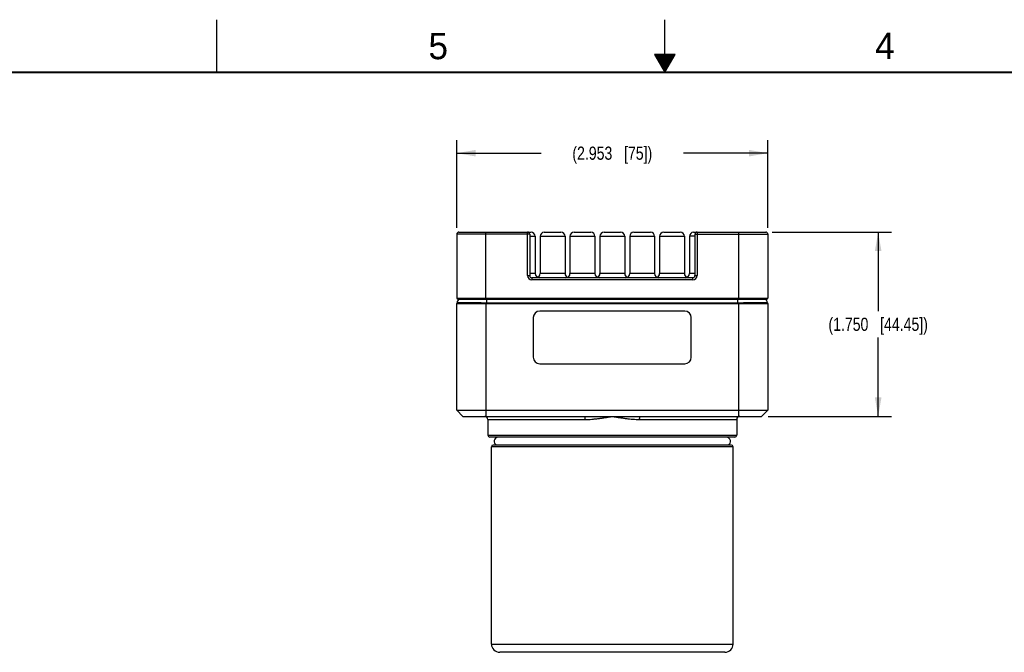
# Model space of a CAD drawing. Header units: inches. Extents: x 0 to 34, y 0 to 22.
# Tile 21 of 47: x 10.9 to 20.2, y 16 to 22. Entities that reach past the tile are written whole.
import ezdxf

# ---------------------------------------------------------------- set-up
doc = ezdxf.new("R2010")
doc.units = ezdxf.units.IN
doc.header["$LTSCALE"] = 1.87
doc.header["$MEASUREMENT"] = 0
doc.layers.get('0').update_dxf_attribs({"linetype": 'CONTINUOUS'})
doc.layers.add('DIMENSIONS', color=7, linetype='CONTINUOUS')
doc.styles.get("Standard").update_dxf_attribs({"font": 'txt', "width": 0.8})
doc.styles.add('TEXTSTYLE_2', font='txt')
doc.dimstyles.new('DIMSTYLE_1', dxfattribs={"dimtxt": 0.125, "dimasz": 0.18, "dimexe": 0.18, "dimexo": 0.0625, "dimgap": 0.09, "dimtad": 0, "dimtih": 1, "dimtoh": 1, "dimdec": 3, "dimzin": 4, "dimdsep": 46, "dimtxsty": 'STANDARD', "dimblk": '_FILLED', "dimblk1": '_FILLED', "dimblk2": '_FILLED', "dimcen": 0.09, "dimadec": 0, "dimazin": 0, "dimtp": 0.01, "dimtm": 0.01, "dimtfac": 1, "dimtdec": 3, "dimtofl": 0, "dimtmove": 0, "dimatfit": 3, "dimldrblk": '_FILLED', "dimfxl": 1, "dimtolj": 1, "dimtzin": 4, "dimarcsym": 0})

# ---------------------------------------------------------------- blocks, each defined once
blk = doc.blocks.new('_FILLED')
at = {"color": 0, "linetype": 'BYBLOCK'}
blk.add_solid([(0, 0), (-1, 0.174), (-1, -0.174)], dxfattribs=at)
blk = doc.blocks.new('*D18')
at = {"layer": 'DIMENSIONS', "color": 2, "linetype": 'CONTINUOUS'}
for p, q in [((15.0264, 20.0247), (15.0264, 20.8572)), ((17.9791, 20.0247), (17.9791, 20.8572)), ((15.0264, 20.7322), (15.8277, 20.7322)), ((17.9791, 20.7322), (17.1777, 20.7322))]:
    blk.add_line(p, q, dxfattribs=at)
at = {"layer": 'DIMENSIONS', "color": 2, "linetype": 'CONTINUOUS', "xscale": 0.18, "yscale": 0.18, "zscale": 0.18, "rotation": 180}
blk.add_blockref('_FILLED', (15.0264, 20.7322), dxfattribs=at)
at = {"layer": 'DIMENSIONS', "color": 2, "linetype": 'CONTINUOUS', "xscale": 0.18, "yscale": 0.18, "zscale": 0.18}
blk.add_blockref('_FILLED', (17.9791, 20.7322), dxfattribs=at)
at = {"layer": 'DIMENSIONS', "color": 2, "linetype": 'CONTINUOUS', "insert": (16.5027, 20.7947), "char_height": 0.125, "width": 1.225, "attachment_point": 2, "line_spacing_factor": 0.9}
blk.add_mtext('(2.953{\\Ftxt.shx;\\W1.000000;\\H0.125000; }[75])', dxfattribs=at)
blk = doc.blocks.new('*D19')
at = {"layer": 'DIMENSIONS', "color": 2, "linetype": 'CONTINUOUS'}
for p, q in [((18.0216, 19.9822), (19.1511, 19.9822)), ((19.0261, 19.9822), (19.0261, 19.2322)), ((19.0261, 18.2322), (19.0261, 18.9822)), ((17.9826, 18.2322), (19.1511, 18.2322))]:
    blk.add_line(p, q, dxfattribs=at)
at = {"layer": 'DIMENSIONS', "color": 2, "linetype": 'CONTINUOUS', "xscale": 0.18, "yscale": 0.18, "zscale": 0.18}
for p, rotation in [((19.0261, 19.9822), 90), ((19.0261, 18.2322), 270.0000025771)]:
    blk.add_blockref('_FILLED', p, dxfattribs=dict(at, rotation=rotation))
at = {"layer": 'DIMENSIONS', "color": 2, "linetype": 'CONTINUOUS', "insert": (19.0261, 19.1697), "char_height": 0.125, "width": 1.525, "attachment_point": 2, "line_spacing_factor": 0.9}
blk.add_mtext('(1.750{\\Ftxt.shx;\\W1.000000;\\H0.125000; }[44.45])', dxfattribs=at)

msp = doc.modelspace()

# ---------------------------------------------------------------- linework, layer by layer
at = {"color": 2, "linetype": 'CONTINUOUS'}
for p, q in [((12.75, 21.5), (12.75, 22)), ((17, 21.5), (17, 22)), ((16.902, 21.6697), (17, 21.5)), ((17.098, 21.6697), (16.902, 21.6697)), ((16.9076, 21.66), (17.0924, 21.66)), ((16.9134, 21.65), (17.0866, 21.65)), ((16.9192, 21.64), (17.0808, 21.64)), ((16.925, 21.63), (17.0751, 21.63)), ((16.9307, 21.62), (17.0693, 21.62)), ((16.9365, 21.61), (17.0635, 21.61)), ((16.9423, 21.6), (17.0578, 21.6)), ((16.9481, 21.59), (17.052, 21.59)), ((17, 21.5), (17.098, 21.6697)), ((16.9538, 21.58), (17.0462, 21.58)), ((16.9596, 21.57), (17.0404, 21.57)), ((16.9654, 21.56), (17.0347, 21.56)), ((16.9712, 21.55), (17.0289, 21.55)), ((16.9769, 21.54), (17.0231, 21.54)), ((16.9827, 21.53), (17.0173, 21.53)), ((16.9885, 21.52), (17.0116, 21.52)), ((16.9942, 21.51), (17.0058, 21.51))]:
    msp.add_line(p, q, dxfattribs=at)
at = {"color": 6, "linetype": 'CONTINUOUS'}
for p, q in [((15.0264, 19.9622), (15.0264, 19.3564)), ((15.7185, 19.9622), (15.0264, 19.9622)), ((15.0464, 19.9822), (15.731, 19.9822)), ((15.3019, 19.3464), (15.3019, 19.9822)), ((15.6985, 19.5691), (15.6985, 19.9822)), ((15.7185, 19.9622), (15.7185, 19.5691)), ((15.7185, 19.9428), (15.7704, 19.9428)), ((15.7704, 19.9428), (15.7704, 19.5885)), ((15.8177, 19.9428), (15.8177, 19.5885)), ((15.8177, 19.9428), (16.0539, 19.9428)), ((15.8571, 19.9822), (16.0145, 19.9822)), ((16.0539, 19.9428), (16.0539, 19.5885)), ((16.1012, 19.9428), (16.1012, 19.5885)), ((16.1012, 19.9428), (16.3374, 19.9428)), ((16.1405, 19.9822), (16.298, 19.9822)), ((16.3374, 19.9428), (16.3374, 19.5885)), ((16.3846, 19.9428), (16.3846, 19.5885)), ((16.3846, 19.9428), (16.6208, 19.9428)), ((16.424, 19.9822), (16.5814, 19.9822)), ((16.6208, 19.9428), (16.6208, 19.5885)), ((16.6681, 19.9428), (16.6681, 19.5885)), ((16.6681, 19.9428), (16.9043, 19.9428)), ((16.7075, 19.9822), (16.8649, 19.9822)), ((16.9043, 19.9428), (16.9043, 19.5885)), ((16.9516, 19.9428), (16.9516, 19.5885)), ((16.9516, 19.9428), (17.1878, 19.9428)), ((16.9909, 19.9822), (17.1484, 19.9822)), ((17.1878, 19.9428), (17.1878, 19.5885)), ((17.235, 19.9428), (17.235, 19.5885)), ((17.287, 19.9428), (17.235, 19.9428)), ((17.2744, 19.9822), (17.9591, 19.9822)), ((17.287, 19.9622), (17.287, 19.5691)), ((17.287, 19.9622), (17.9791, 19.9622)), ((17.307, 19.9822), (17.307, 19.5691)), ((17.7035, 19.3464), (17.7035, 19.9822)), ((17.9791, 19.9622), (17.9791, 19.3564)), ((15.6985, 19.5691), (15.7185, 19.5691)), ((15.7704, 19.5885), (15.7185, 19.5885)), ((15.7385, 19.5491), (15.7385, 19.5291)), ((17.267, 19.5491), (15.7385, 19.5491)), ((16.0539, 19.5885), (15.8177, 19.5885)), ((16.3374, 19.5885), (16.1012, 19.5885)), ((16.6208, 19.5885), (16.3846, 19.5885)), ((16.9043, 19.5885), (16.6681, 19.5885)), ((17.1878, 19.5885), (16.9516, 19.5885)), ((17.287, 19.5885), (17.235, 19.5885)), ((17.267, 19.5291), (17.267, 19.5491)), ((17.287, 19.5691), (17.307, 19.5691)), ((17.267, 19.5291), (15.7385, 19.5291)), ((15.0264, 19.3564), (17.9791, 19.3564)), ((15.0364, 19.3464), (17.9691, 19.3464))]:
    msp.add_line(p, q, dxfattribs=at)
at = {"color": 7, "linetype": 'CONTINUOUS'}
for p, q in [((15.7946, 19.5531), (15.7936, 19.5531)), ((16.078, 19.5531), (16.077, 19.5531)), ((16.3615, 19.5531), (16.3605, 19.5531)), ((16.645, 19.5531), (16.644, 19.5531)), ((16.9284, 19.5531), (16.9274, 19.5531)), ((17.2119, 19.5531), (17.2109, 19.5531)), ((15.3099, 19.3464), (15.3099, 19.3114)), ((17.6956, 19.3114), (17.6956, 19.3464)), ((15.0264, 18.2912), (15.0264, 19.305)), ((15.0264, 19.305), (17.9791, 19.305)), ((15.0911, 19.3139), (15.0982, 19.314)), ((15.3019, 19.3115), (15.3019, 18.2322)), ((15.3099, 19.3114), (17.6956, 19.3114)), ((17.7035, 18.2322), (17.7035, 19.3115)), ((17.9074, 19.314), (17.9152, 19.3139)), ((17.9791, 19.305), (17.9791, 18.2912)), ((15.7526, 19.1702), (15.7526, 18.7942)), ((17.1906, 19.2322), (15.8146, 19.2322)), ((17.2526, 18.7942), (17.2526, 19.1702)), ((15.8146, 18.7322), (17.1906, 18.7322)), ((15.0854, 18.2322), (15.0264, 18.2912)), ((15.0264, 18.2912), (17.9791, 18.2912)), ((15.0854, 18.2322), (17.9201, 18.2322)), ((17.9791, 18.2912), (17.9201, 18.2322)), ((15.3216, 18.2027), (15.3216, 18.055)), ((15.3216, 18.2027), (16.2435, 18.2027)), ((16.762, 18.2027), (17.6838, 18.2027)), ((17.6838, 18.2027), (17.6838, 18.055)), ((15.3216, 18.055), (17.6838, 18.055)), ((17.6642, 18.0353), (15.3413, 18.0353)), ((15.3561, 16.0706), (15.3561, 17.9446)), ((17.6494, 17.9446), (15.3561, 17.9446)), ((17.6336, 17.9603), (15.3718, 17.9603)), ((17.6494, 16.0706), (17.6494, 17.9446)), ((15.3561, 16.0706), (17.6494, 16.0706)), ((17.5706, 15.9918), (15.4349, 15.9918))]:
    msp.add_line(p, q, dxfattribs=at)
at = {"color": 7, "linetype": 'CONTINUOUS', "const_width": 0.02}
msp.add_lwpolyline([(33.5, 21.5), (0.5, 21.5)], dxfattribs=at)
at = {"color": 6, "linetype": 'CONTINUOUS'}
for centre, radius, start, end in [((15.0464, 19.9622), 0.02, 90, 180), ((15.6985, 19.9622), 0.02, 0, 90), ((15.7311, 19.9428), 0.0394, 0, 90), ((15.8571, 19.9428), 0.0394, 90, 180), ((16.0145, 19.9428), 0.0394, 0, 90), ((16.1405, 19.9428), 0.0394, 90, 180), ((16.298, 19.9428), 0.0394, 0, 90), ((16.424, 19.9428), 0.0394, 90, 180), ((16.5815, 19.9428), 0.0394, 0, 90), ((16.7075, 19.9428), 0.0394, 90, 180), ((16.8649, 19.9428), 0.0394, 0, 90), ((16.9909, 19.9428), 0.0394, 90, 180), ((17.1484, 19.9428), 0.0394, 0, 90), ((17.2744, 19.9428), 0.0394, 90, 180), ((17.307, 19.9622), 0.02, 90, 180), ((17.9591, 19.9622), 0.02, 360, 90), ((15.7385, 19.5691), 0.04, 180, 270), ((15.7385, 19.5691), 0.02, 180, 270), ((15.8098, 19.5885), 0.0394, 180, 270), ((15.7783, 19.5885), 0.0394, 293.87475, 360), ((16.0933, 19.5885), 0.0394, 180, 246.12525), ((16.0618, 19.5885), 0.0394, 270, 360), ((16.3767, 19.5885), 0.0394, 180, 270), ((16.3453, 19.5885), 0.0394, 293.87475, 360), ((16.6602, 19.5885), 0.0394, 180, 246.12525), ((16.6287, 19.5885), 0.0394, 270, 360), ((16.9437, 19.5885), 0.0394, 180, 270), ((16.9122, 19.5885), 0.0394, 293.87475, 360), ((17.2271, 19.5885), 0.0394, 180, 246.12525), ((17.1956, 19.5885), 0.0394, 270, 360), ((17.267, 19.5691), 0.04, 270, 0), ((17.267, 19.5691), 0.02, 270, 360), ((15.0364, 19.3564), 0.01, 180.00001, 270), ((17.9691, 19.3564), 0.01, 270, 359.99999)]:
    msp.add_arc(centre, radius, start, end, dxfattribs=at)
at = {"color": 7, "linetype": 'CONTINUOUS'}
for centre, radius, start, end in [((15.0639, 19.3113), 0.035, 90, 179.65798), ((17.9416, 19.3113), 0.035, 0.34203, 90), ((15.0362, 19.305), 0.00984, 137.64594, 179.99998), ((15.31, 19.5556), 0.2442, 268.11429, 269.9845), ((17.6955, 19.5556), 0.2442, 270.01548, 271.88573), ((17.9693, 19.305), 0.00984, 0.00002, 42.35408), ((15.8146, 19.1702), 0.062, 90, 180), ((17.1906, 19.1702), 0.062, 0, 90), ((15.8146, 18.7942), 0.062, 180, 270), ((17.1906, 18.7942), 0.062, 270, 360), ((15.2921, 18.2027), 0.0295, 0, 90), ((17.7134, 18.2027), 0.0295, 90, 180), ((15.3413, 18.055), 0.0197, 180, 270), ((17.6642, 18.055), 0.0197, 270, 360), ((15.3718, 17.9446), 0.0157, 90, 180), ((15.4201, 17.996), 0.0394, 90, 246.5624), ((17.5854, 17.996), 0.0394, 295.86268, 90), ((17.6336, 17.9446), 0.0157, 0, 90), ((15.4348, 16.0706), 0.0787, 180, 270), ((17.5706, 16.0706), 0.0787, 270, 360)]:
    msp.add_arc(centre, radius, start, end, dxfattribs=at)
for points, knots in [([(15.0289, 19.3116), (15.029, 19.3117), (15.0292, 19.3118), (15.0297, 19.3121), (15.0306, 19.3123), (15.0321, 19.3126), (15.0341, 19.3128), (15.0365, 19.313), (15.0393, 19.3131), (15.0426, 19.3133), (15.0479, 19.3135), (15.0555, 19.3136), (15.066, 19.3138), (15.078, 19.3139), (15.0865, 19.3139), (15.0911, 19.3139)], [0, 0, 0, 0, 0.004447, 0.010409, 0.027413, 0.051528, 0.082859, 0.121423, 0.1672, 0.220118, 0.280086, 0.420773, 0.588435, 0.781946, 1, 1, 1, 1]), ([(15.0982, 19.314), (15.1123, 19.314), (15.1429, 19.3139), (15.1917, 19.3136), (15.2455, 19.313), (15.2828, 19.3121), (15.3019, 19.3115)], [0, 0, 0, 0, 0.207704, 0.450632, 0.718521, 1, 1, 1, 1]), ([(17.7035, 19.3115), (17.7226, 19.3121), (17.76, 19.313), (17.8138, 19.3136), (17.8626, 19.3139), (17.8933, 19.314), (17.9074, 19.314)], [0, 0, 0, 0, 0.281508, 0.549415, 0.792335, 1, 1, 1, 1]), ([(17.9152, 19.3139), (17.9197, 19.3139), (17.9281, 19.3139), (17.94, 19.3138), (17.9503, 19.3136), (17.9579, 19.3135), (17.963, 19.3133), (17.9663, 19.3131), (17.9691, 19.313), (17.9715, 19.3128), (17.9734, 19.3126), (17.9748, 19.3123), (17.9758, 19.3121), (17.9763, 19.3118), (17.9765, 19.3117), (17.9765, 19.3116)], [0, 0, 0, 0, 0.218086, 0.411581, 0.579206, 0.719852, 0.779802, 0.832707, 0.878474, 0.917038, 0.948377, 0.97251, 0.989546, 0.995528, 1, 1, 1, 1]), ([(16.237, 18.2322), (16.2372, 18.2322), (16.2377, 18.2321), (16.2383, 18.2316), (16.2389, 18.2308), (16.2395, 18.2298), (16.2401, 18.2286), (16.2406, 18.2271), (16.2411, 18.2254), (16.2418, 18.2227), (16.2424, 18.2189), (16.243, 18.2139), (16.2434, 18.2084), (16.2435, 18.2046), (16.2435, 18.2027)], [0, 0, 0, 0, 0.021151, 0.045893, 0.076332, 0.113336, 0.157153, 0.207745, 0.26493, 0.328452, 0.472878, 0.636455, 0.813941, 1, 1, 1, 1]), ([(16.2435, 18.2027), (16.2541, 18.2028), (16.2754, 18.2035), (16.3076, 18.2054), (16.34, 18.2085), (16.3726, 18.2125), (16.4053, 18.2171), (16.4379, 18.2219), (16.4704, 18.2269), (16.492, 18.2304), (16.5027, 18.2322)], [0, 0, 0, 0, 0.122095, 0.245294, 0.370064, 0.496024, 0.622505, 0.748863, 0.874774, 1, 1, 1, 1]), ([(16.5027, 18.2322), (16.5138, 18.2304), (16.5355, 18.2269), (16.5679, 18.2219), (16.6001, 18.2171), (16.6326, 18.2126), (16.665, 18.2086), (16.6971, 18.2054), (16.7295, 18.2035), (16.7511, 18.2028), (16.762, 18.2027)], [0, 0, 0, 0, 0.1289, 0.251856, 0.376771, 0.503162, 0.628143, 0.751596, 0.874602, 1, 1, 1, 1]), ([(16.762, 18.2027), (16.762, 18.2046), (16.7621, 18.2084), (16.7624, 18.2139), (16.763, 18.2189), (16.7637, 18.2227), (16.7643, 18.2254), (16.7648, 18.2271), (16.7654, 18.2286), (16.7659, 18.2298), (16.7665, 18.2308), (16.7671, 18.2316), (16.7678, 18.2321), (16.7683, 18.2322), (16.7685, 18.2322)], [0, 0, 0, 0, 0.18626, 0.364218, 0.528272, 0.672908, 0.73636, 0.793374, 0.84373, 0.887282, 0.924029, 0.95426, 0.978878, 1, 1, 1, 1])]:
    msp.add_open_spline(points, degree=3, knots=knots, dxfattribs=at)

# ---------------------------------------------------------------- texts
at = {"color": 2, "linetype": 'CONTINUOUS', "char_height": 0.25, "width": 0.25, "attachment_point": 1, "line_spacing_factor": 0.9, "style": 'TEXTSTYLE_2'}
for s, insert in [('5', (14.7577, 21.8747)), ('4', (18.9977, 21.8777))]:
    msp.add_mtext(s, dxfattribs=dict(at, insert=insert))

# ---------------------------------------------------------------- dimensions: what is measured, and where the dimension line sits
at = {"layer": 'DIMENSIONS', "color": 2, "linetype": 'CONTINUOUS'}
dim = msp.add_linear_dim(base=(17.9791, 20.7322), p1=(15.0264, 20.0247), p2=(17.9791, 20.0247), text='(<>)', dimstyle='DIMSTYLE_1', dxfattribs=at)
dim.commit()
dim.dimension.update_dxf_attribs({"geometry": '*D18', "text_midpoint": (16.4027, 20.7322), "dimtype": 160})
dim = msp.add_linear_dim(base=(19.0261, 18.2322), p1=(18.0216, 19.9822), p2=(17.9826, 18.2322), angle=270, text='(<>)', dimstyle='DIMSTYLE_1', dxfattribs=at)
dim.commit()
dim.dimension.update_dxf_attribs({"geometry": '*D19', "text_midpoint": (18.9261, 19.1072), "dimtype": 160})

doc.saveas('drawing.dxf')
